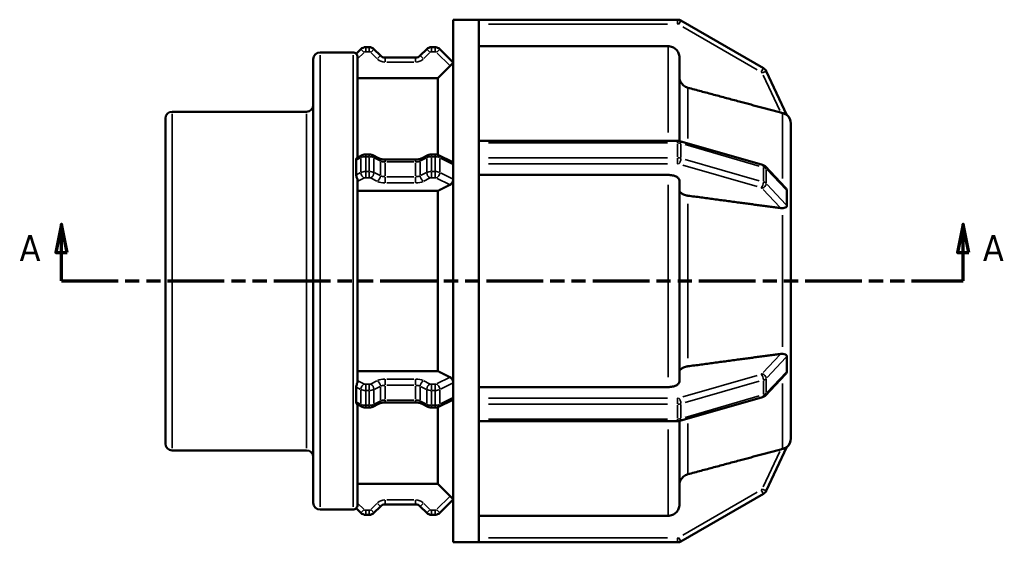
# Model space of a CAD drawing. Header units: millimetres. Extents: x 0 to 903, y 0 to 594.
# Tile 3 of 9: x 284 to 458, y 219 to 311. Entities that reach past the tile are written whole.
import ezdxf

# ---------------------------------------------------------------- set-up
doc = ezdxf.new("R2010")
doc.units = ezdxf.units.MM
doc.linetypes.add('DOUBLE_DASH_CHAIN', pattern=[1.2403, 0.6614, -0.0827, 0.1654, -0.0827, 0.1654, -0.0827])
for name, color, linetype, lineweight in [('Section Line (ANSI)', 7, 'DOUBLE_DASH_CHAIN', 70), ('Visible (ANSI)', 7, 'Continuous', 50), ('Visible Narrow (ANSI)', 7, 'Continuous', 35)]:
    doc.layers.add(name, color=color, linetype=linetype, lineweight=lineweight)
doc.styles.add('Label Text (ANSI)', font='tahoma.ttf')

# ---------------------------------------------------------------- blocks, each defined once
blk = doc.blocks.new('2dTransSection0')
at = {"layer": 'Section Line (ANSI)', "linetype": 'Continuous'}
for p, q in [((291.73, 274.93), (290.73, 269.93)), ((291.73, 269.93), (291.73, 274.93)), ((292.73, 269.93), (291.73, 274.93)), ((450.33, 274.93), (449.33, 269.93)), ((450.33, 269.93), (450.33, 274.93)), ((451.33, 269.93), (450.33, 274.93)), ((290.73, 269.93), (292.73, 269.93)), ((291.73, 264.93), (291.73, 269.93)), ((449.33, 269.93), (451.33, 269.93)), ((450.33, 264.93), (450.33, 269.93)), ((291.73, 264.93), (300.82, 264.93)), ((441.25, 264.93), (450.33, 264.93))]:
    blk.add_line(p, q, dxfattribs=at)
at = {"layer": 'Section Line (ANSI)', "linetype": 'DOUBLE_DASH_CHAIN', "ltscale": 15.068279}
blk.add_line((291.73, 264.93), (450.33, 264.93), dxfattribs=at)
at = {"layer": 'Section Line (ANSI)', "linetype": 'Continuous', "flags": 128}
for points in [[(292.73, 269.93), (291.73, 274.93), (290.73, 269.93), (292.73, 269.93)], [(451.33, 269.93), (450.33, 274.93), (449.33, 269.93), (451.33, 269.93)]]:
    blk.add_lwpolyline(points, dxfattribs=at)
at = {"layer": 'Section Line (ANSI)'}
for points in [[(292.73, 269.93), (291.73, 274.93), (290.73, 269.93), (292.73, 269.93)], [(451.33, 269.93), (450.33, 274.93), (449.33, 269.93), (451.33, 269.93)]]:
    blk.add_solid(points, dxfattribs=at)
at = {"layer": 'Section Line (ANSI)', "char_height": 4.57, "attachment_point": 7, "style": 'Label Text (ANSI)'}
for insert in [(284.37, 268.43), (453.8, 268.43)]:
    blk.add_mtext('A', dxfattribs=dict(at, insert=insert))

msp = doc.modelspace()

# ---------------------------------------------------------------- linework, layer by layer
at = {"layer": 'Visible (ANSI)'}
for p, q in [((360.63, 218.927), (360.63, 310.927)), ((360.63, 310.927), (365.13, 310.927)), ((400.106, 310.927), (365.13, 310.927)), ((365.13, 310.895), (365.13, 310.927)), ((365.13, 289.405), (365.13, 310.895)), ((415.204, 302.396), (400.706, 310.767)), ((337.23, 305.167), (343.03, 305.167)), ((344.399, 305.735), (343.581, 304.918)), ((345.857, 306.087), (345.247, 306.087)), ((347.843, 304.598), (346.706, 305.735)), ((355.983, 305.735), (354.846, 304.598)), ((357.442, 306.087), (356.832, 306.087)), ((360.63, 303.396), (358.29, 305.735)), ((398.428, 306.263), (365.13, 306.263)), ((336.03, 225.888), (336.03, 303.967)), ((343.83, 304.301), (343.83, 286.675)), ((353.997, 304.247), (348.692, 304.247)), ((400.428, 304.26), (400.428, 289.593)), ((419.335, 294.117), (415.69, 301.868)), ((357.93, 300.622), (343.83, 300.622)), ((357.93, 287.127), (357.93, 300.622)), ((311.23, 294.734), (334.83, 294.734)), ((310.03, 236.32), (310.03, 293.534)), ((420.03, 292.64), (420.027, 292.646)), ((420.028, 292.637), (420.03, 292.64)), ((420.03, 292.64), (420.03, 280.776)), ((365.13, 289.626), (400.106, 289.626)), ((365.13, 289.226), (365.13, 289.405)), ((365.13, 287.927), (365.13, 289.226)), ((400.528, 289.568), (415.026, 285.383)), ((365.13, 286.628), (365.13, 287.927)), ((343.746, 286.633), (344.606, 287.063)), ((345.247, 287.206), (345.857, 287.206)), ((346.498, 287.063), (347.635, 286.495)), ((348.692, 286.286), (353.997, 286.286)), ((355.054, 286.495), (356.191, 287.063)), ((356.832, 287.206), (357.442, 287.206)), ((358.082, 287.063), (360.451, 285.879)), ((365.13, 286.417), (365.13, 286.628)), ((365.13, 243.438), (365.13, 286.417)), ((415.549, 285.075), (419.092, 281.308)), ((343.83, 282.642), (343.83, 247.213)), ((398.428, 283.604), (365.13, 283.604)), ((400.428, 282.602), (400.428, 247.253)), ((357.93, 280.783), (343.83, 280.783)), ((357.93, 249.072), (357.93, 280.783)), ((420.027, 280.778), (420.03, 280.776)), ((420.03, 280.776), (420.03, 278.784)), ((420.03, 278.784), (420.03, 276.792)), ((420.03, 276.792), (420.027, 276.795)), ((420.028, 276.79), (420.03, 276.792)), ((420.03, 276.792), (420.03, 253.063)), ((420.027, 253.06), (420.03, 253.063)), ((420.03, 253.063), (420.028, 253.064)), ((420.03, 253.063), (420.03, 251.071)), ((420.03, 251.071), (420.03, 249.079)), ((343.83, 249.072), (357.93, 249.072)), ((419.092, 248.546), (415.549, 244.78)), ((420.03, 249.079), (420.027, 249.076)), ((420.03, 249.079), (420.03, 237.214)), ((365.13, 246.251), (398.428, 246.251)), ((415.026, 244.472), (400.528, 240.287)), ((344.606, 242.792), (343.746, 243.222)), ((343.83, 243.18), (343.83, 225.554)), ((345.857, 242.649), (345.247, 242.649)), ((347.635, 243.36), (346.498, 242.792)), ((353.997, 243.569), (348.692, 243.569)), ((356.191, 242.792), (355.054, 243.36)), ((357.442, 242.649), (356.832, 242.649)), ((357.93, 229.233), (357.93, 242.728)), ((360.451, 243.976), (358.082, 242.792)), ((365.13, 243.226), (365.13, 243.438)), ((365.13, 241.927), (365.13, 243.226)), ((365.13, 240.628), (365.13, 241.927)), ((365.13, 240.449), (365.13, 240.628)), ((365.13, 218.96), (365.13, 240.449)), ((400.106, 240.228), (365.13, 240.228)), ((400.428, 240.261), (400.428, 225.595)), ((415.69, 227.987), (419.335, 235.738)), ((420.027, 237.209), (420.03, 237.214)), ((420.03, 237.214), (420.028, 237.218)), ((311.23, 235.12), (334.83, 235.12)), ((343.83, 229.233), (357.93, 229.233)), ((400.706, 219.088), (415.204, 227.458)), ((346.706, 224.119), (347.843, 225.256)), ((348.692, 225.608), (353.997, 225.608)), ((354.846, 225.256), (355.983, 224.119)), ((358.29, 224.119), (360.63, 226.459)), ((337.23, 224.688), (343.03, 224.688)), ((343.581, 224.936), (344.399, 224.119)), ((345.247, 223.768), (345.857, 223.768)), ((356.832, 223.768), (357.442, 223.768)), ((365.13, 223.591), (398.428, 223.591)), ((360.63, 218.927), (365.13, 218.927)), ((365.13, 218.927), (365.13, 218.96)), ((365.13, 218.927), (400.106, 218.927))]:
    msp.add_line(p, q, dxfattribs=at)
for centre, radius, start, end in [((400.106, 309.727), 1.2, 60, 90), ((337.23, 303.967), 1.2, 90, 180), ((343.03, 304.367), 0.8, 45, 90), ((345.247, 304.887), 1.2, 90, 135), ((345.857, 304.887), 1.2, 45, 90), ((356.832, 304.887), 1.2, 90, 135), ((357.442, 304.887), 1.2, 45, 90), ((348.692, 305.447), 1.2, 225, 270), ((353.997, 305.447), 1.2, 270, 315), ((414.604, 301.357), 1.2, 25.18878, 60), ((311.23, 293.534), 1.2, 90, 180), ((334.83, 295.934), 1.2, 270, 0), ((418.03, 292.64), 2, 0, 50.37756), ((311.23, 236.32), 1.2, 180, 270), ((418.03, 237.214), 2, 309.62244, 0), ((334.83, 233.92), 1.2, 0, 90), ((414.604, 228.498), 1.2, 300, 334.81122), ((337.23, 225.888), 1.2, 180, 270), ((348.692, 224.408), 1.2, 90, 135), ((353.997, 224.408), 1.2, 45, 90), ((343.03, 225.488), 0.8, 270, 315), ((345.247, 224.968), 1.2, 225, 270), ((345.857, 224.968), 1.2, 270, 315), ((356.832, 224.968), 1.2, 225, 270), ((357.442, 224.968), 1.2, 270, 315), ((400.106, 220.127), 1.2, 270, 300)]:
    msp.add_arc(centre, radius, start, end, dxfattribs=at)
for points, knots in [([(343.83, 304.301), (343.83, 304.371), (343.821, 304.439), (343.785, 304.581), (343.757, 304.649), (343.692, 304.77), (343.657, 304.818), (343.603, 304.888), (343.584, 304.91), (343.582, 304.916), (343.581, 304.917), (343.581, 304.918), (343.581, 304.918)], [-0.11474314, -0.11474314, -0.11474314, -0.11474314, -0.09209531, -0.09209531, -0.06431194, -0.06431194, -0.03272166, -0.03272166, 0, 0, 0, 0.00488023, 0.00488023, 0.00488023, 0.00488023]), ([(400.428, 304.26), (400.428, 304.508), (400.37, 304.799), (400.181, 305.256), (400.016, 305.502), (399.667, 305.852), (399.421, 306.017), (398.965, 306.206), (398.675, 306.263), (398.428, 306.263)], [-0.29643508, -0.29643508, -0.29643508, -0.29643508, -0.22222306, -0.22222306, -0.14807942, -0.14807942, -0.07401044, -0.07401044, 0, 0, 0, 0]), ([(360.63, 303.358), (360.623, 303.349), (360.613, 303.338), (360.573, 303.29), (360.529, 303.242), (360.428, 303.133), (360.364, 303.065), (360.231, 302.928), (360.164, 302.86), (360.099, 302.795)], [0.37844973, 0.37844973, 0.37844973, 0.37844973, 0.39093735, 0.39093735, 0.42138504, 0.42138504, 0.45182464, 0.45182464, 0.47885674, 0.47885674, 0.47885674, 0.47885674]), ([(401.91, 298.953), (401.824, 298.976), (401.74, 299.005), (401.435, 299.131), (401.189, 299.296), (400.84, 299.646), (400.675, 299.893), (400.486, 300.35), (400.428, 300.641), (400.428, 300.889)], [0.64204752, 0.64204752, 0.64204752, 0.64204752, 0.66698762, 0.66698762, 0.74106981, 0.74106981, 0.81525014, 0.81525014, 0.88950203, 0.88950203, 0.88950203, 0.88950203]), ([(418.548, 294.486), (418.454, 294.509), (418.358, 294.534), (418.267, 294.558), (418.258, 294.561), (418.249, 294.563), (418.241, 294.565)], [0.531860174, 0.531860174, 0.531860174, 0.531860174, 0.559986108, 0.559986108, 0.559986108, 0.562714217, 0.562714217, 0.562714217, 0.562714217]), ([(419.335, 294.117), (419.336, 294.116), (419.336, 294.115), (419.331, 294.116), (419.319, 294.124), (419.272, 294.156), (419.229, 294.186), (419.09, 294.273), (418.957, 294.347), (418.715, 294.439), (418.633, 294.465), (418.548, 294.486)], [-0.19708256, -0.19708256, -0.19708256, -0.19708256, -0.19040298, -0.19040298, -0.17046078, -0.17046078, -0.1395704, -0.1395704, -0.08055666, -0.08055666, -0.05315313, -0.05315313, -0.05315313, -0.05315313]), ([(400.528, 289.568), (400.5, 289.576), (400.471, 289.584), (400.415, 289.596), (400.386, 289.602), (400.33, 289.611), (400.302, 289.615), (400.246, 289.621), (400.218, 289.623), (400.162, 289.626), (400.134, 289.626), (400.106, 289.626)], [1.04719755, 1.04719755, 1.04719755, 1.04719755, 1.15191731, 1.15191731, 1.25663706, 1.25663706, 1.36135682, 1.36135682, 1.46607657, 1.46607657, 1.57079633, 1.57079633, 1.57079633, 1.57079633]), ([(343.581, 286.222), (343.581, 286.233), (343.581, 286.244), (343.581, 286.255), (343.582, 286.274), (343.583, 286.293), (343.591, 286.375), (343.605, 286.432), (343.651, 286.542), (343.685, 286.588), (343.728, 286.623), (343.737, 286.628), (343.746, 286.633)], [-0.003865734, -0.003865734, -0.003865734, -0.003865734, 0, 0, 0, 0.006952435, 0.006952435, 0.030702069, 0.030702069, 0.060049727, 0.060049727, 0.068030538, 0.068030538, 0.068030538, 0.068030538]), ([(343.581, 283.624), (343.591, 284.071), (343.596, 284.508), (343.596, 285.352), (343.591, 285.785), (343.581, 286.222)], [1.69101742, 1.69101742, 1.69101742, 1.69101742, 1.83729066, 1.83729066, 1.9835639, 1.9835639, 1.9835639, 1.9835639]), ([(345.247, 287.206), (345.205, 287.206), (345.163, 287.204), (345.079, 287.198), (345.037, 287.193), (344.953, 287.179), (344.911, 287.17), (344.825, 287.149), (344.782, 287.136), (344.695, 287.104), (344.651, 287.085), (344.606, 287.063)], [1.57079633, 1.57079633, 1.57079633, 1.57079633, 1.72787596, 1.72787596, 1.88495559, 1.88495559, 2.04203522, 2.04203522, 2.19911486, 2.19911486, 2.35619449, 2.35619449, 2.35619449, 2.35619449]), ([(346.498, 287.063), (346.453, 287.085), (346.409, 287.104), (346.322, 287.136), (346.279, 287.149), (346.194, 287.17), (346.151, 287.179), (346.067, 287.193), (346.025, 287.198), (345.941, 287.204), (345.899, 287.206), (345.857, 287.206)], [0.78539816, 0.78539816, 0.78539816, 0.78539816, 0.9424778, 0.9424778, 1.09955743, 1.09955743, 1.25663706, 1.25663706, 1.41371669, 1.41371669, 1.57079633, 1.57079633, 1.57079633, 1.57079633]), ([(348.692, 286.286), (348.608, 286.286), (348.524, 286.289), (348.36, 286.302), (348.279, 286.312), (348.124, 286.337), (348.05, 286.353), (347.912, 286.388), (347.847, 286.408), (347.731, 286.45), (347.679, 286.473), (347.635, 286.495)], [1.57079633, 1.57079633, 1.57079633, 1.57079633, 1.72787596, 1.72787596, 1.88495559, 1.88495559, 2.04203522, 2.04203522, 2.19911486, 2.19911486, 2.35619449, 2.35619449, 2.35619449, 2.35619449]), ([(355.054, 286.495), (355.01, 286.473), (354.958, 286.45), (354.842, 286.408), (354.777, 286.388), (354.639, 286.353), (354.564, 286.337), (354.41, 286.312), (354.329, 286.302), (354.165, 286.289), (354.081, 286.286), (353.997, 286.286)], [0.78539816, 0.78539816, 0.78539816, 0.78539816, 0.9424778, 0.9424778, 1.09955743, 1.09955743, 1.25663706, 1.25663706, 1.41371669, 1.41371669, 1.57079633, 1.57079633, 1.57079633, 1.57079633]), ([(356.832, 287.206), (356.79, 287.206), (356.748, 287.204), (356.664, 287.198), (356.622, 287.193), (356.537, 287.179), (356.495, 287.17), (356.41, 287.149), (356.367, 287.136), (356.28, 287.104), (356.236, 287.085), (356.191, 287.063)], [1.57079633, 1.57079633, 1.57079633, 1.57079633, 1.72787596, 1.72787596, 1.88495559, 1.88495559, 2.04203522, 2.04203522, 2.19911486, 2.19911486, 2.35619449, 2.35619449, 2.35619449, 2.35619449]), ([(358.082, 287.063), (358.038, 287.085), (357.994, 287.104), (357.907, 287.136), (357.864, 287.149), (357.778, 287.17), (357.736, 287.179), (357.652, 287.193), (357.61, 287.198), (357.526, 287.204), (357.484, 287.206), (357.442, 287.206)], [0.78539816, 0.78539816, 0.78539816, 0.78539816, 0.9424778, 0.9424778, 1.09955743, 1.09955743, 1.25663706, 1.25663706, 1.41371669, 1.41371669, 1.57079633, 1.57079633, 1.57079633, 1.57079633]), ([(360.451, 285.879), (360.461, 285.874), (360.47, 285.869), (360.529, 285.831), (360.573, 285.778), (360.613, 285.682), (360.623, 285.652), (360.63, 285.619)], [0.055712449, 0.055712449, 0.055712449, 0.055712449, 0.060879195, 0.060879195, 0.091326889, 0.091326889, 0.103814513, 0.103814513, 0.103814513, 0.103814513]), ([(415.549, 285.075), (415.513, 285.112), (415.477, 285.145), (415.405, 285.202), (415.369, 285.227), (415.298, 285.271), (415.263, 285.289), (415.194, 285.323), (415.16, 285.337), (415.093, 285.363), (415.059, 285.374), (415.026, 285.383)], [0.43962712, 0.43962712, 0.43962712, 0.43962712, 0.56114121, 0.56114121, 0.68265529, 0.68265529, 0.80416938, 0.80416938, 0.92568347, 0.92568347, 1.04719755, 1.04719755, 1.04719755, 1.04719755]), ([(343.83, 282.642), (343.83, 282.655), (343.829, 282.668), (343.822, 282.737), (343.805, 282.797), (343.756, 282.939), (343.723, 283.018), (343.66, 283.188), (343.631, 283.276), (343.594, 283.438), (343.583, 283.511), (343.582, 283.581), (343.581, 283.595), (343.581, 283.61), (343.581, 283.624)], [-0.10892101, -0.10892101, -0.10892101, -0.10892101, -0.10276116, -0.10276116, -0.07832534, -0.07832534, -0.05132686, -0.05132686, -0.0234938, -0.0234938, 0, 0, 0, 0.00487329, 0.00487329, 0.00487329, 0.00487329]), ([(360.63, 282.666), (360.623, 282.625), (360.613, 282.583), (360.573, 282.439), (360.529, 282.338), (360.428, 282.164), (360.364, 282.08), (360.231, 281.95), (360.164, 281.902), (360.099, 281.869)], [0.37844973, 0.37844973, 0.37844973, 0.37844973, 0.39093735, 0.39093735, 0.42138504, 0.42138504, 0.45182464, 0.45182464, 0.47885674, 0.47885674, 0.47885674, 0.47885674]), ([(400.428, 282.602), (400.428, 282.726), (400.37, 282.871), (400.181, 283.1), (400.016, 283.223), (399.667, 283.398), (399.421, 283.48), (398.965, 283.575), (398.675, 283.604), (398.428, 283.604)], [-0.29643508, -0.29643508, -0.29643508, -0.29643508, -0.22222306, -0.22222306, -0.14807942, -0.14807942, -0.07401044, -0.07401044, 0, 0, 0, 0]), ([(401.91, 279.948), (401.824, 279.96), (401.74, 279.974), (401.435, 280.037), (401.189, 280.12), (400.84, 280.295), (400.675, 280.418), (400.486, 280.647), (400.428, 280.792), (400.428, 280.916)], [0.64204752, 0.64204752, 0.64204752, 0.64204752, 0.66698762, 0.66698762, 0.74106981, 0.74106981, 0.81525014, 0.81525014, 0.88950203, 0.88950203, 0.88950203, 0.88950203]), ([(419.092, 281.308), (419.092, 281.308), (419.092, 281.308), (419.161, 281.235), (419.217, 281.159), (419.283, 281.041), (419.305, 280.992), (419.331, 280.904), (419.337, 280.866), (419.336, 280.826), (419.336, 280.824), (419.335, 280.821)], [-0.274547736, -0.274547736, -0.274547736, -0.274547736, -0.274378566, -0.274378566, -0.238803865, -0.238803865, -0.216504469, -0.216504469, -0.19781389, -0.19781389, -0.196518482, -0.196518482, -0.196518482, -0.196518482]), ([(419.335, 280.821), (419.315, 280.398), (419.305, 279.966), (419.305, 279.554), (419.305, 279.143), (419.315, 278.691), (419.335, 278.223)], [-0.14257093, -0.14257093, -0.14257093, -0.14257093, 0, 0, 0, 0.14257093, 0.14257093, 0.14257093, 0.14257093]), ([(418.548, 277.748), (418.454, 277.739), (418.358, 277.741), (418.267, 277.751), (418.258, 277.752), (418.249, 277.753), (418.241, 277.755)], [0.531860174, 0.531860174, 0.531860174, 0.531860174, 0.559986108, 0.559986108, 0.559986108, 0.562714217, 0.562714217, 0.562714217, 0.562714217]), ([(419.335, 278.223), (419.336, 278.214), (419.336, 278.205), (419.334, 278.154), (419.325, 278.116), (419.282, 278.025), (419.237, 277.98), (419.104, 277.885), (418.986, 277.835), (418.748, 277.775), (418.65, 277.758), (418.548, 277.748)], [-0.19458145, -0.19458145, -0.19458145, -0.19458145, -0.19060765, -0.19060765, -0.17176936, -0.17176936, -0.13939483, -0.13939483, -0.08575905, -0.08575905, -0.05306079, -0.05306079, -0.05306079, -0.05306079]), ([(418.241, 252.1), (418.249, 252.101), (418.258, 252.103), (418.267, 252.104), (418.358, 252.114), (418.454, 252.116), (418.548, 252.107)], [0.557257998, 0.557257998, 0.557257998, 0.557257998, 0.559986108, 0.559986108, 0.559986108, 0.588112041, 0.588112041, 0.588112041, 0.588112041]), ([(418.548, 252.107), (418.569, 252.105), (418.59, 252.103), (418.789, 252.077), (418.943, 252.034), (419.136, 251.947), (419.2, 251.907), (419.274, 251.832), (419.299, 251.799), (419.328, 251.727), (419.335, 251.692), (419.336, 251.646), (419.336, 251.639), (419.335, 251.632)], [-0.33479595, -0.33479595, -0.33479595, -0.33479595, -0.32834764, -0.32834764, -0.27323468, -0.27323468, -0.23689262, -0.23689262, -0.2148595, -0.2148595, -0.19743987, -0.19743987, -0.19428988, -0.19428988, -0.19428988, -0.19428988]), ([(419.335, 251.632), (419.315, 251.163), (419.305, 250.712), (419.305, 250.301), (419.305, 249.889), (419.315, 249.457), (419.335, 249.034)], [1.8544467, 1.8544467, 1.8544467, 1.8544467, 1.99701763, 1.99701763, 1.99701763, 2.13958856, 2.13958856, 2.13958856, 2.13958856]), ([(400.428, 248.939), (400.428, 249.062), (400.486, 249.208), (400.675, 249.437), (400.84, 249.56), (401.189, 249.735), (401.435, 249.817), (401.74, 249.881), (401.824, 249.895), (401.91, 249.907)], [0.29648154, 0.29648154, 0.29648154, 0.29648154, 0.37073344, 0.37073344, 0.44491377, 0.44491377, 0.51899596, 0.51899596, 0.54393606, 0.54393606, 0.54393606, 0.54393606]), ([(360.099, 247.985), (360.164, 247.953), (360.231, 247.905), (360.364, 247.775), (360.428, 247.69), (360.529, 247.516), (360.573, 247.415), (360.613, 247.272), (360.623, 247.23), (360.63, 247.189)], [0.0034075, 0.0034075, 0.0034075, 0.0034075, 0.0304396, 0.0304396, 0.06087919, 0.06087919, 0.09132689, 0.09132689, 0.10381451, 0.10381451, 0.10381451, 0.10381451]), ([(419.335, 249.034), (419.336, 249.026), (419.336, 249.018), (419.335, 248.969), (419.325, 248.926), (419.283, 248.806), (419.238, 248.729), (419.16, 248.623), (419.127, 248.585), (419.092, 248.546)], [-0.192839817, -0.192839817, -0.192839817, -0.192839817, -0.189319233, -0.189319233, -0.170788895, -0.170788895, -0.138526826, -0.138526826, -0.120536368, -0.120536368, -0.120536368, -0.120536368]), ([(343.581, 246.231), (343.581, 246.242), (343.581, 246.254), (343.581, 246.265), (343.582, 246.285), (343.583, 246.305), (343.59, 246.399), (343.605, 246.475), (343.649, 246.636), (343.679, 246.719), (343.741, 246.88), (343.771, 246.955), (343.816, 247.096), (343.83, 247.157), (343.83, 247.213), (343.83, 247.213), (343.83, 247.213)], [-0.00386433, -0.00386433, -0.00386433, -0.00386433, 0, 0, 0, 0.00662633, 0.00662633, 0.03093502, 0.03093502, 0.05771611, 0.05771611, 0.08442367, 0.08442367, 0.11123769, 0.11123769, 0.11132614, 0.11132614, 0.11132614, 0.11132614]), ([(343.581, 243.633), (343.591, 244.07), (343.596, 244.503), (343.596, 245.347), (343.591, 245.784), (343.581, 246.231)], [1.69101742, 1.69101742, 1.69101742, 1.69101742, 1.83729066, 1.83729066, 1.9835639, 1.9835639, 1.9835639, 1.9835639]), ([(398.428, 246.251), (398.675, 246.251), (398.965, 246.28), (399.421, 246.375), (399.667, 246.457), (400.016, 246.632), (400.181, 246.755), (400.37, 246.984), (400.428, 247.129), (400.428, 247.253)], [0, 0, 0, 0, 0.07401044, 0.07401044, 0.14807942, 0.14807942, 0.22222306, 0.22222306, 0.29643508, 0.29643508, 0.29643508, 0.29643508]), ([(360.63, 244.235), (360.623, 244.203), (360.613, 244.173), (360.573, 244.077), (360.529, 244.024), (360.47, 243.986), (360.461, 243.981), (360.451, 243.976)], [0.378449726, 0.378449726, 0.378449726, 0.378449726, 0.39093735, 0.39093735, 0.421385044, 0.421385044, 0.42655179, 0.42655179, 0.42655179, 0.42655179]), ([(415.026, 244.472), (415.059, 244.481), (415.093, 244.492), (415.16, 244.518), (415.194, 244.532), (415.263, 244.565), (415.298, 244.584), (415.369, 244.628), (415.405, 244.652), (415.477, 244.71), (415.513, 244.742), (415.549, 244.78)], [5.23598776, 5.23598776, 5.23598776, 5.23598776, 5.35750184, 5.35750184, 5.47901593, 5.47901593, 5.60053001, 5.60053001, 5.7220441, 5.7220441, 5.84355819, 5.84355819, 5.84355819, 5.84355819]), ([(343.746, 243.222), (343.728, 243.231), (343.708, 243.247), (343.657, 243.304), (343.629, 243.355), (343.593, 243.469), (343.583, 243.528), (343.582, 243.592), (343.581, 243.605), (343.581, 243.619), (343.581, 243.633)], [-0.066670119, -0.066670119, -0.066670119, -0.066670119, -0.050194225, -0.050194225, -0.022857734, -0.022857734, 0, 0, 0, 0.004874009, 0.004874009, 0.004874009, 0.004874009]), ([(344.606, 242.792), (344.651, 242.769), (344.695, 242.751), (344.782, 242.719), (344.825, 242.706), (344.911, 242.684), (344.953, 242.676), (345.037, 242.662), (345.079, 242.657), (345.163, 242.65), (345.205, 242.649), (345.247, 242.649)], [3.92699082, 3.92699082, 3.92699082, 3.92699082, 4.08407045, 4.08407045, 4.24115008, 4.24115008, 4.39822972, 4.39822972, 4.55530935, 4.55530935, 4.71238898, 4.71238898, 4.71238898, 4.71238898]), ([(345.857, 242.649), (345.899, 242.649), (345.941, 242.65), (346.025, 242.657), (346.067, 242.662), (346.151, 242.676), (346.194, 242.684), (346.279, 242.706), (346.322, 242.719), (346.409, 242.751), (346.453, 242.769), (346.498, 242.792)], [4.71238898, 4.71238898, 4.71238898, 4.71238898, 4.86946861, 4.86946861, 5.02654825, 5.02654825, 5.18362788, 5.18362788, 5.34070751, 5.34070751, 5.49778714, 5.49778714, 5.49778714, 5.49778714]), ([(347.635, 243.36), (347.679, 243.382), (347.731, 243.405), (347.847, 243.447), (347.912, 243.467), (348.05, 243.502), (348.124, 243.517), (348.279, 243.543), (348.36, 243.552), (348.524, 243.565), (348.608, 243.569), (348.692, 243.569)], [3.92699082, 3.92699082, 3.92699082, 3.92699082, 4.08407045, 4.08407045, 4.24115008, 4.24115008, 4.39822972, 4.39822972, 4.55530935, 4.55530935, 4.71238898, 4.71238898, 4.71238898, 4.71238898]), ([(353.997, 243.569), (354.081, 243.569), (354.165, 243.565), (354.329, 243.552), (354.41, 243.543), (354.564, 243.517), (354.639, 243.502), (354.777, 243.467), (354.842, 243.447), (354.958, 243.405), (355.01, 243.382), (355.054, 243.36)], [4.71238898, 4.71238898, 4.71238898, 4.71238898, 4.86946861, 4.86946861, 5.02654825, 5.02654825, 5.18362788, 5.18362788, 5.34070751, 5.34070751, 5.49778714, 5.49778714, 5.49778714, 5.49778714]), ([(356.191, 242.792), (356.236, 242.769), (356.28, 242.751), (356.367, 242.719), (356.41, 242.706), (356.495, 242.684), (356.537, 242.676), (356.622, 242.662), (356.664, 242.657), (356.748, 242.65), (356.79, 242.649), (356.832, 242.649)], [3.92699082, 3.92699082, 3.92699082, 3.92699082, 4.08407045, 4.08407045, 4.24115008, 4.24115008, 4.39822972, 4.39822972, 4.55530935, 4.55530935, 4.71238898, 4.71238898, 4.71238898, 4.71238898]), ([(357.442, 242.649), (357.484, 242.649), (357.526, 242.65), (357.61, 242.657), (357.652, 242.662), (357.736, 242.676), (357.778, 242.684), (357.864, 242.706), (357.907, 242.719), (357.994, 242.751), (358.038, 242.769), (358.082, 242.792)], [4.71238898, 4.71238898, 4.71238898, 4.71238898, 4.86946861, 4.86946861, 5.02654825, 5.02654825, 5.18362788, 5.18362788, 5.34070751, 5.34070751, 5.49778714, 5.49778714, 5.49778714, 5.49778714]), ([(400.106, 240.228), (400.134, 240.228), (400.162, 240.229), (400.218, 240.232), (400.246, 240.234), (400.302, 240.24), (400.33, 240.244), (400.386, 240.253), (400.415, 240.258), (400.471, 240.271), (400.5, 240.278), (400.528, 240.287)], [4.71238898, 4.71238898, 4.71238898, 4.71238898, 4.81710874, 4.81710874, 4.92182849, 4.92182849, 5.02654825, 5.02654825, 5.131268, 5.131268, 5.23598776, 5.23598776, 5.23598776, 5.23598776]), ([(418.548, 235.369), (418.596, 235.381), (418.644, 235.395), (418.855, 235.463), (418.994, 235.53), (419.167, 235.629), (419.224, 235.666), (419.289, 235.711), (419.31, 235.725), (419.333, 235.74), (419.337, 235.741), (419.335, 235.738)], [-0.33520412, -0.33520412, -0.33520412, -0.33520412, -0.32053246, -0.32053246, -0.26874635, -0.26874635, -0.23421255, -0.23421255, -0.21316669, -0.21316669, -0.19621081, -0.19621081, -0.19621081, -0.19621081]), ([(418.241, 235.289), (418.249, 235.292), (418.258, 235.294), (418.267, 235.296), (418.358, 235.321), (418.454, 235.345), (418.548, 235.369)], [0.557257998, 0.557257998, 0.557257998, 0.557257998, 0.559986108, 0.559986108, 0.559986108, 0.588112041, 0.588112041, 0.588112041, 0.588112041]), ([(400.428, 228.966), (400.428, 229.214), (400.486, 229.505), (400.675, 229.962), (400.84, 230.209), (401.189, 230.559), (401.435, 230.724), (401.74, 230.85), (401.824, 230.879), (401.91, 230.902)], [0.29648154, 0.29648154, 0.29648154, 0.29648154, 0.37073344, 0.37073344, 0.44491377, 0.44491377, 0.51899596, 0.51899596, 0.54393606, 0.54393606, 0.54393606, 0.54393606]), ([(360.099, 227.06), (360.164, 226.995), (360.231, 226.926), (360.364, 226.789), (360.428, 226.722), (360.529, 226.613), (360.573, 226.565), (360.613, 226.517), (360.623, 226.506), (360.63, 226.497)], [0.0034075, 0.0034075, 0.0034075, 0.0034075, 0.0304396, 0.0304396, 0.06087919, 0.06087919, 0.09132689, 0.09132689, 0.10381451, 0.10381451, 0.10381451, 0.10381451]), ([(343.581, 224.936), (343.581, 224.937), (343.581, 224.937), (343.581, 224.938), (343.583, 224.943), (343.598, 224.961), (343.646, 225.021), (343.676, 225.062), (343.737, 225.165), (343.766, 225.224), (343.812, 225.366), (343.827, 225.447), (343.83, 225.539), (343.83, 225.546), (343.83, 225.554)], [-0.003867, -0.003867, -0.003867, -0.003867, 0, 0, 0, 0.02966607, 0.02966607, 0.05706231, 0.05706231, 0.08199214, 0.08199214, 0.10851765, 0.10851765, 0.11082926, 0.11082926, 0.11082926, 0.11082926]), ([(398.428, 223.591), (398.675, 223.591), (398.965, 223.649), (399.421, 223.838), (399.667, 224.003), (400.016, 224.352), (400.181, 224.599), (400.37, 225.056), (400.428, 225.347), (400.428, 225.595)], [0, 0, 0, 0, 0.07401044, 0.07401044, 0.14807942, 0.14807942, 0.22222306, 0.22222306, 0.29643508, 0.29643508, 0.29643508, 0.29643508])]:
    msp.add_open_spline(points, degree=3, knots=knots, dxfattribs=at)
for points, weights in [([(360.099, 302.795), (358.983, 301.676), (357.93, 300.622)], [1.00020529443, 1.00053774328, 1]), ([(418.241, 294.565), (410.638, 296.609), (401.91, 298.953)], [1.00009566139, 1.00241834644, 1]), ([(360.099, 281.869), (358.983, 281.31), (357.93, 280.783)], [1.00020529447, 1.00053774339, 1]), ([(418.241, 277.755), (410.638, 278.776), (401.91, 279.948)], [1.0000960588, 1.00241854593, 1]), ([(401.91, 249.907), (410.638, 251.079), (418.241, 252.1)], [1, 1.00241854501, 1.00009605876]), ([(357.93, 249.072), (358.983, 248.545), (360.099, 247.985)], [1, 1.00053774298, 1.00020529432]), ([(401.91, 230.902), (410.638, 233.246), (418.241, 235.289)], [1, 1.00241854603, 1.0000960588]), ([(357.93, 229.233), (358.983, 228.178), (360.099, 227.06)], [1, 1.00053774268, 1.0002052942])]:
    msp.add_rational_spline(points, weights, degree=2, dxfattribs=at)
for points in [[(420.028, 292.637), (420.028, 292.64), (420.028, 292.643), (420.027, 292.646)], [(420.03, 278.784), (420.03, 279.414), (420.031, 280.097), (420.027, 280.778)], [(420.027, 276.795), (420.031, 277.468), (420.03, 278.153), (420.03, 278.784)], [(420.028, 276.79), (420.028, 276.792), (420.028, 276.793), (420.027, 276.795)], [(420.027, 253.06), (420.028, 253.062), (420.028, 253.063), (420.028, 253.064)], [(420.03, 251.071), (420.03, 251.701), (420.031, 252.387), (420.027, 253.06)], [(420.027, 249.076), (420.031, 249.758), (420.03, 250.44), (420.03, 251.071)], [(420.027, 237.209), (420.028, 237.212), (420.028, 237.215), (420.028, 237.218)]]:
    msp.add_open_spline(points, degree=3, dxfattribs=at)
at = {"layer": 'Visible Narrow (ANSI)'}
for p, q in [((366.879, 310.127), (398.358, 310.127)), ((400.106, 310.19), (400.106, 310.925)), ((400.338, 310.128), (400.705, 310.764)), ((401.031, 309.655), (414.079, 302.122)), ((343.887, 304.092), (344.907, 305.113)), ((344.92, 305.214), (344.4, 305.734)), ((345.247, 305.35), (345.247, 306.084)), ((345.278, 305.287), (345.827, 305.287)), ((345.857, 305.35), (345.857, 306.084)), ((346.185, 305.214), (346.704, 305.734)), ((346.197, 305.113), (347.22, 304.089)), ((355.468, 304.089), (356.492, 305.113)), ((356.504, 305.214), (355.985, 305.734)), ((356.832, 305.35), (356.832, 306.084)), ((356.862, 305.287), (357.411, 305.287)), ((357.442, 305.35), (357.442, 306.084)), ((357.769, 305.214), (358.289, 305.734)), ((357.843, 305.051), (359.98, 302.914)), ((398.428, 291.057), (398.428, 306.123)), ((337.23, 304.671), (337.23, 225.183)), ((343.03, 225.183), (343.03, 304.671)), ((347.322, 304.077), (347.841, 304.597)), ((348.692, 303.51), (348.692, 304.244)), ((348.957, 303.447), (353.732, 303.447)), ((353.997, 303.51), (353.997, 304.244)), ((355.367, 304.077), (354.848, 304.597)), ((414.836, 301.758), (415.203, 302.394)), ((415.023, 301.554), (415.688, 301.867)), ((415.13, 301.179), (418.077, 294.914)), ((401.91, 298.849), (401.91, 290.008)), ((311.23, 294.367), (311.23, 235.487)), ((334.83, 235.487), (334.83, 294.367)), ((418.548, 282.946), (418.548, 294.357)), ((366.879, 289.226), (398.358, 289.226)), ((400.106, 289.625), (400.106, 289.262)), ((400.106, 289.097), (400.106, 286.758)), ((400.706, 286.678), (400.706, 289.016)), ((401.431, 288.937), (414.479, 285.17)), ((343.622, 286.242), (344.358, 286.61)), ((344.399, 286.5), (344.399, 284.162)), ((345.247, 287.205), (345.247, 286.842)), ((345.247, 284.338), (345.247, 286.676)), ((345.278, 286.806), (345.827, 286.806)), ((345.857, 287.205), (345.857, 286.842)), ((345.857, 286.676), (345.857, 284.338)), ((346.706, 284.162), (346.706, 286.5)), ((346.763, 286.602), (347.786, 286.09)), ((347.843, 285.932), (347.843, 283.594)), ((348.692, 286.285), (348.692, 285.922)), ((348.692, 283.418), (348.692, 285.756)), ((348.957, 285.886), (353.732, 285.886)), ((353.997, 286.285), (353.997, 285.922)), ((353.997, 285.756), (353.997, 283.418)), ((354.846, 283.594), (354.846, 285.932)), ((354.903, 286.09), (355.926, 286.602)), ((355.983, 286.5), (355.983, 284.162)), ((356.832, 287.205), (356.832, 286.842)), ((356.832, 284.338), (356.832, 286.676)), ((356.862, 286.806), (357.411, 286.806)), ((357.442, 287.205), (357.442, 286.842)), ((357.442, 286.676), (357.442, 284.338)), ((358.29, 284.162), (358.29, 286.5)), ((358.407, 286.572), (360.513, 285.519)), ((398.358, 286.628), (366.879, 286.628)), ((400.106, 285.569), (400.106, 286.573)), ((414.479, 282.572), (401.431, 286.339)), ((344.358, 284.012), (343.622, 283.644)), ((345.247, 283.149), (345.247, 284.152)), ((345.827, 284.208), (345.278, 284.208)), ((345.857, 283.149), (345.857, 284.152)), ((356.832, 283.149), (356.832, 284.152)), ((357.411, 284.208), (356.862, 284.208)), ((357.442, 283.149), (357.442, 284.152)), ((366.879, 285.536), (398.358, 285.536)), ((401.031, 285.299), (414.079, 281.533)), ((415.204, 284.831), (415.204, 282.493)), ((415.69, 282.228), (415.69, 284.567)), ((415.872, 284.503), (419.153, 281.015)), ((343.887, 282.518), (344.907, 283.028)), ((345.278, 283.115), (345.827, 283.115)), ((346.197, 283.028), (347.22, 282.517)), ((347.786, 283.492), (346.763, 284.004)), ((348.692, 282.229), (348.692, 283.232)), ((353.732, 283.288), (348.957, 283.288)), ((353.997, 282.229), (353.997, 283.232)), ((355.926, 284.004), (354.903, 283.492)), ((355.468, 282.517), (356.492, 283.028)), ((356.862, 283.115), (357.411, 283.115)), ((357.843, 282.997), (359.98, 281.929)), ((360.513, 282.921), (358.407, 283.974)), ((348.957, 282.195), (353.732, 282.195)), ((398.428, 248), (398.428, 281.855)), ((415.13, 281.061), (418.077, 277.929)), ((419.153, 278.417), (415.872, 281.905)), ((401.91, 278.537), (401.91, 251.318)), ((418.548, 253.315), (418.548, 276.54)), ((418.077, 251.926), (415.13, 248.793)), ((415.872, 247.95), (419.153, 251.438)), ((353.732, 247.66), (348.957, 247.66)), ((359.98, 247.926), (357.843, 246.857)), ((414.079, 248.322), (401.031, 244.555)), ((419.153, 248.84), (415.872, 245.352)), ((343.622, 246.211), (344.358, 245.843)), ((344.907, 246.826), (343.887, 247.337)), ((345.247, 246.706), (345.247, 245.702)), ((345.827, 246.74), (345.278, 246.74)), ((345.857, 246.706), (345.857, 245.702)), ((347.22, 247.338), (346.197, 246.827)), ((346.763, 245.851), (347.786, 246.363)), ((347.843, 246.261), (347.843, 243.923)), ((348.692, 247.626), (348.692, 246.622)), ((348.692, 244.099), (348.692, 246.437)), ((348.957, 246.567), (353.732, 246.567)), ((353.997, 247.626), (353.997, 246.622)), ((353.997, 246.437), (353.997, 244.099)), ((354.846, 243.923), (354.846, 246.261)), ((354.903, 246.363), (355.926, 245.851)), ((356.492, 246.827), (355.468, 247.338)), ((356.832, 246.706), (356.832, 245.702)), ((357.411, 246.74), (356.862, 246.74)), ((357.442, 246.706), (357.442, 245.702)), ((358.407, 245.881), (360.513, 246.934)), ((401.431, 243.516), (414.479, 247.283)), ((415.204, 247.362), (415.204, 245.024)), ((415.69, 245.288), (415.69, 247.626)), ((418.548, 235.498), (418.548, 246.909)), ((344.399, 245.693), (344.399, 243.354)), ((345.247, 243.179), (345.247, 245.517)), ((345.278, 245.647), (345.827, 245.647)), ((345.857, 245.517), (345.857, 243.179)), ((346.706, 243.354), (346.706, 245.693)), ((355.983, 245.693), (355.983, 243.354)), ((356.832, 243.179), (356.832, 245.517)), ((356.862, 245.647), (357.411, 245.647)), ((357.442, 245.517), (357.442, 243.179)), ((358.29, 243.354), (358.29, 245.693)), ((360.513, 244.336), (358.407, 243.283)), ((398.358, 244.319), (366.879, 244.319)), ((400.106, 244.286), (400.106, 243.282)), ((414.479, 244.685), (401.431, 240.918)), ((344.358, 243.245), (343.622, 243.612)), ((345.247, 242.65), (345.247, 243.013)), ((345.827, 243.049), (345.278, 243.049)), ((345.857, 242.65), (345.857, 243.013)), ((347.786, 243.764), (346.763, 243.253)), ((348.692, 243.57), (348.692, 243.933)), ((353.732, 243.969), (348.957, 243.969)), ((353.997, 243.57), (353.997, 243.933)), ((355.926, 243.253), (354.903, 243.764)), ((356.832, 242.65), (356.832, 243.013)), ((357.411, 243.049), (356.862, 243.049)), ((357.442, 242.65), (357.442, 243.013)), ((366.879, 243.226), (398.358, 243.226)), ((400.106, 243.097), (400.106, 240.758)), ((400.706, 240.839), (400.706, 243.177)), ((398.358, 240.628), (366.879, 240.628)), ((400.106, 240.229), (400.106, 240.593)), ((401.91, 239.846), (401.91, 231.006)), ((398.428, 223.732), (398.428, 238.797)), ((418.077, 234.941), (415.13, 228.676)), ((359.98, 226.941), (357.843, 224.804)), ((414.079, 227.733), (401.031, 220.199)), ((414.836, 228.097), (415.203, 227.461)), ((415.023, 228.301), (415.688, 227.988)), ((344.907, 224.742), (343.887, 225.763)), ((347.22, 225.765), (346.197, 224.742)), ((347.322, 225.778), (347.841, 225.258)), ((348.692, 226.345), (348.692, 225.61)), ((353.732, 226.408), (348.957, 226.408)), ((353.997, 226.345), (353.997, 225.61)), ((355.367, 225.778), (354.848, 225.258)), ((356.492, 224.742), (355.468, 225.765)), ((344.92, 224.641), (344.4, 224.121)), ((345.247, 224.505), (345.247, 223.77)), ((345.827, 224.568), (345.278, 224.568)), ((345.857, 224.505), (345.857, 223.77)), ((346.185, 224.641), (346.704, 224.121)), ((356.504, 224.641), (355.985, 224.121)), ((356.832, 224.505), (356.832, 223.77)), ((357.411, 224.568), (356.862, 224.568)), ((357.442, 224.505), (357.442, 223.77)), ((357.769, 224.641), (358.289, 224.121)), ((398.358, 219.727), (366.879, 219.727)), ((400.106, 219.665), (400.106, 218.93)), ((400.338, 219.727), (400.705, 219.09))]:
    msp.add_line(p, q, dxfattribs=at)
for centre, radius, start, end in [((400.106, 309.727), 0.4, 61.5, 88.5), ((345.247, 304.887), 0.4, 92.25, 132.75), ((345.857, 304.887), 0.4, 47.25, 87.75), ((356.832, 304.887), 0.4, 92.25, 132.75), ((357.442, 304.887), 0.4, 47.25, 87.75), ((348.692, 305.447), 2, 227.25, 267.75), ((353.997, 305.447), 2, 272.25, 312.75), ((414.604, 301.357), 0.4, 26.92934, 58.25944), ((414.604, 228.498), 0.4, 301.74056, 333.07066), ((348.692, 224.408), 2, 92.25, 132.75), ((353.997, 224.408), 2, 47.25, 87.75), ((345.247, 224.968), 0.4, 227.25, 267.75), ((345.857, 224.968), 0.4, 272.25, 312.75), ((356.832, 224.968), 0.4, 227.25, 267.75), ((357.442, 224.968), 0.4, 272.25, 312.75), ((400.106, 220.127), 0.4, 271.5, 298.5)]:
    msp.add_arc(centre, radius, start, end, dxfattribs=at)
for centre, major_axis, ratio, start_param, end_param in [((400.106, 288.626), (1.2, 0), 0.5, 1.0733775, 1.5446164), ((400.306, 288.8), (0.222, 0.769), 0.4330127, 5.3495313, 6.2340456), ((344.964, 286.348), (-0.358, 0.716), 0.6123724, 0.0443039, 0.8417733), ((345.247, 286.206), (1.2, 0), 0.5, 1.6100662, 2.3169246), ((345.857, 286.206), (1.2, 0), 0.5, 0.8246681, 1.5315264), ((346.14, 286.348), (0.358, 0.716), 0.6123724, 5.441412, 6.2388815), ((347.277, 285.779), (0.358, 0.716), 0.6123724, 5.441412, 6.2388815), ((348.692, 286.486), (1.2, 0), 0.5, 3.9662607, 4.6731191), ((353.997, 286.486), (1.2, 0), 0.5, 4.7516589, 5.4585172), ((355.412, 285.779), (-0.358, 0.716), 0.6123724, 0.0443039, 0.8417733), ((356.549, 286.348), (-0.358, 0.716), 0.6123724, 0.0443039, 0.8417733), ((356.832, 286.206), (1.2, 0), 0.5, 1.6100662, 2.3169246), ((357.442, 286.206), (1.2, 0), 0.5, 0.8246681, 1.5315264), ((357.725, 286.348), (0.358, 0.716), 0.6123724, 5.441412, 6.2388815), ((400.106, 286.028), (-1.2, 0), 0.5, 4.2149701, 4.686209), ((400.306, 286.202), (-0.222, -0.769), 0.4330127, 0.6665424, 2.0802591), ((345.247, 283.608), (-1.2, 0), 0.5, 4.7516589, 5.4585172), ((345.857, 283.608), (-1.2, 0), 0.5, 3.9662607, 4.6731191), ((356.832, 283.608), (-1.2, 0), 0.5, 4.7516589, 5.4585172), ((357.442, 283.608), (-1.2, 0), 0.5, 3.9662607, 4.6731191), ((400.106, 285.336), (0.4, 0), 0.5, 1.0733775, 1.5446164), ((414.804, 284.614), (0.222, 0.769), 0.4330127, 5.3495313, 6.2340456), ((414.604, 284.441), (1.2, 0), 0.5, 0.4700056, 1.016819), ((414.966, 284.526), (0.583, 0.548), 0.7836754, 5.6797115, 6.2514235), ((344.964, 283.749), (0.358, -0.716), 0.6123724, 4.1062096, 5.5199263), ((345.247, 282.915), (0.4, 0), 0.5, 1.6100662, 2.3169246), ((345.857, 282.915), (0.4, 0), 0.5, 0.8246681, 1.5315264), ((346.14, 283.749), (-0.358, -0.716), 0.6123724, 0.763259, 2.1769757), ((347.277, 283.181), (-0.358, -0.716), 0.6123724, 0.763259, 2.1769757), ((348.692, 283.195), (2, 0), 0.5, 3.9662607, 4.6731191), ((348.692, 283.888), (-1.2, 0), 0.5, 0.8246681, 1.5315264), ((353.997, 283.888), (-1.2, 0), 0.5, 1.6100662, 2.3169246), ((353.997, 283.195), (2, 0), 0.5, 4.7516589, 5.4585172), ((355.412, 283.181), (0.358, -0.716), 0.6123724, 4.1062096, 5.5199263), ((356.549, 283.749), (0.358, -0.716), 0.6123724, 4.1062096, 5.5199263), ((356.832, 282.915), (0.4, 0), 0.5, 1.6100662, 2.3169246), ((357.442, 282.915), (0.4, 0), 0.5, 0.8246681, 1.5315264), ((357.725, 283.749), (-0.358, -0.716), 0.6123724, 0.763259, 2.1769757), ((414.804, 282.016), (-0.222, -0.769), 0.4330127, 0.6665424, 2.0802591), ((414.604, 281.843), (-1.2, 0), 0.5, 3.6115983, 4.1584117), ((414.604, 281.15), (0.4, 0), 0.5, 0.4700056, 1.016819), ((414.966, 281.928), (-0.583, -0.548), 0.7836754, 1.0141005, 2.4278172), ((348.692, 246.66), (-2, 0), 0.5, 4.7516589, 5.4585172), ((353.997, 246.66), (-2, 0), 0.5, 3.9662607, 4.6731191), ((414.604, 248.704), (-0.4, 0), 0.5, 2.1247736, 2.671587), ((414.804, 247.838), (-0.222, 0.769), 0.4330127, 4.2029262, 5.6166429), ((414.966, 247.926), (-0.583, 0.548), 0.7836754, 3.8553681, 5.2690848), ((414.604, 248.012), (1.2, 0), 0.5, 5.2663663, 5.8131797), ((344.964, 246.105), (0.358, 0.716), 0.6123724, 0.763259, 2.1769757), ((345.247, 246.94), (-0.4, 0), 0.5, 0.8246681, 1.5315264), ((345.857, 246.94), (-0.4, 0), 0.5, 1.6100662, 2.3169246), ((346.14, 246.105), (-0.358, 0.716), 0.6123724, 4.1062096, 5.5199263), ((347.277, 246.674), (-0.358, 0.716), 0.6123724, 4.1062096, 5.5199263), ((348.692, 245.967), (1.2, 0), 0.5, 1.6100662, 2.3169246), ((353.997, 245.967), (1.2, 0), 0.5, 0.8246681, 1.5315264), ((355.412, 246.674), (0.358, 0.716), 0.6123724, 0.763259, 2.1769757), ((356.549, 246.105), (0.358, 0.716), 0.6123724, 0.763259, 2.1769757), ((356.832, 246.94), (-0.4, 0), 0.5, 0.8246681, 1.5315264), ((357.442, 246.94), (-0.4, 0), 0.5, 1.6100662, 2.3169246), ((357.725, 246.105), (-0.358, 0.716), 0.6123724, 4.1062096, 5.5199263), ((345.247, 246.247), (1.2, 0), 0.5, 3.9662607, 4.6731191), ((345.857, 246.247), (1.2, 0), 0.5, 4.7516589, 5.4585172), ((356.832, 246.247), (1.2, 0), 0.5, 3.9662607, 4.6731191), ((357.442, 246.247), (1.2, 0), 0.5, 4.7516589, 5.4585172), ((400.106, 244.519), (-0.4, 0), 0.5, 1.5969763, 2.0682152), ((400.306, 243.653), (-0.222, 0.769), 0.4330127, 4.2029262, 5.6166429), ((414.804, 245.24), (0.222, -0.769), 0.4330127, 0.0491397, 0.933654), ((414.604, 245.413), (-1.2, 0), 0.5, 2.1247736, 2.671587), ((414.966, 245.328), (0.583, -0.548), 0.7836754, 0.0317618, 0.6034738), ((344.964, 243.507), (-0.358, -0.716), 0.6123724, 5.441412, 6.2388815), ((345.247, 243.649), (-1.2, 0), 0.5, 0.8246681, 1.5315264), ((345.857, 243.649), (-1.2, 0), 0.5, 1.6100662, 2.3169246), ((346.14, 243.507), (0.358, -0.716), 0.6123724, 0.0443039, 0.8417733), ((347.277, 244.076), (0.358, -0.716), 0.6123724, 0.0443039, 0.8417733), ((348.692, 243.369), (-1.2, 0), 0.5, 4.7516589, 5.4585172), ((353.997, 243.369), (-1.2, 0), 0.5, 3.9662607, 4.6731191), ((355.412, 244.076), (-0.358, -0.716), 0.6123724, 5.441412, 6.2388815), ((356.549, 243.507), (-0.358, -0.716), 0.6123724, 5.441412, 6.2388815), ((356.832, 243.649), (-1.2, 0), 0.5, 0.8246681, 1.5315264), ((357.442, 243.649), (-1.2, 0), 0.5, 1.6100662, 2.3169246), ((357.725, 243.507), (0.358, -0.716), 0.6123724, 0.0443039, 0.8417733), ((400.106, 243.826), (1.2, 0), 0.5, 4.7385689, 5.2098078), ((400.106, 241.228), (-1.2, 0), 0.5, 1.5969763, 2.0682152), ((400.306, 241.055), (0.222, -0.769), 0.4330127, 0.0491397, 0.933654)]:
    msp.add_ellipse(centre, major_axis=major_axis, ratio=ratio, start_param=start_param, end_param=end_param, dxfattribs=at)

# ---------------------------------------------------------------- block references
at = {"layer": 'Section Line (ANSI)'}
msp.add_blockref('2dTransSection0', (0, 0), dxfattribs=at)

doc.saveas('drawing.dxf')
